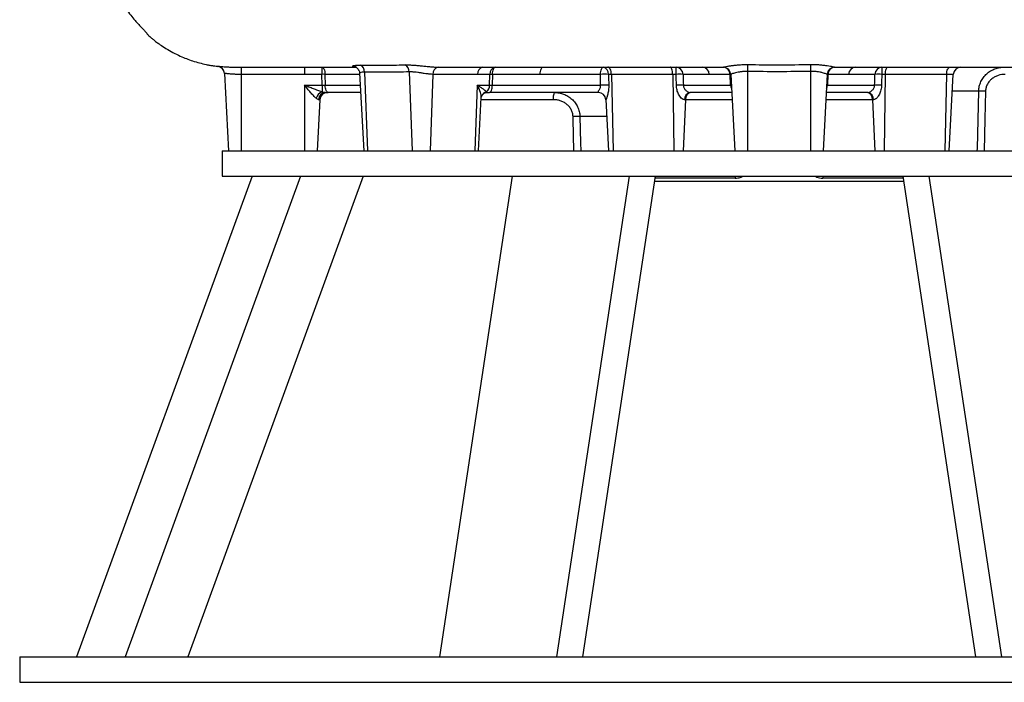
# Model space of a CAD drawing. Header units: millimetres. Extents: x 1136 to 1836, y 540 to 2623.
# Tile 1 of 14: x 1136 to 1525, y 540 to 802. Entities that reach past the tile are written whole.
import ezdxf

# ---------------------------------------------------------------- set-up
doc = ezdxf.new("R2010")
doc.units = ezdxf.units.MM

msp = doc.modelspace()

# ---------------------------------------------------------------- linework, layer by layer
at = {"color": 7, "linetype": 'Continuous', "lineweight": 25}
for p, q in [((1214.25, 783.43), (1214.25, 783.43)), ((1223.49, 783.09), (1223.49, 780.25)), ((1248.49, 783.09), (1248.49, 780.25)), ((1255.4, 783.09), (1255.4, 780.25)), ((1301.36, 783.09), (1302.48, 783.09)), ((1216.89, 780.65), (1218.49, 750.09)), ((1248.49, 780.25), (1223.49, 780.25)), ((1223.49, 780.25), (1223.49, 750.09)), ((1255.4, 780.25), (1248.49, 780.25)), ((1255.44, 775.94), (1255.4, 780.25)), ((1256.61, 780.25), (1256.66, 775.94)), ((1270.29, 780.69), (1271.9, 750.09)), ((1272.21, 781.12), (1273.36, 750.09)), ((1289.88, 781.22), (1291.04, 750.09)), ((1299.23, 780.25), (1298.11, 750.09)), ((1321.78, 780.25), (1316.9, 780.25)), ((1321.66, 775.94), (1321.78, 780.25)), ((1322.83, 780.25), (1322.7, 775.94)), ((1341.64, 780.25), (1322.83, 780.25)), ((1365.48, 780.25), (1341.64, 780.25)), ((1369.78, 780.25), (1368.64, 780.25)), ((1393.99, 780.25), (1369.78, 780.25)), ((1395.39, 780.25), (1393.99, 780.25)), ((1408.43, 780.25), (1398.07, 780.25)), ((1416.65, 780.25), (1408.43, 780.25)), ((1416.88, 775.94), (1416.65, 780.25)), ((1416.91, 780.25), (1418.49, 750.09)), ((1423.49, 781.38), (1423.49, 750.09)), ((1448.49, 781.41), (1448.49, 750.09)), ((1455.07, 780.25), (1453.49, 750.09)), ((1455.33, 780.25), (1455.11, 775.94)), ((1463.52, 780.25), (1455.33, 780.25)), ((1473.92, 780.25), (1463.52, 780.25)), ((1478, 780.25), (1476.6, 780.25)), ((1502.21, 780.25), (1478, 780.25)), ((1503.29, 750.09), (1504.87, 780.25)), ((1248.49, 775.94), (1248.49, 750.09)), ((1248.49, 775.94), (1255.44, 775.94)), ((1255.44, 775.94), (1255.44, 773.36)), ((1316.74, 775.94), (1315.79, 750.09)), ((1316.74, 775.94), (1321.66, 775.94)), ((1322.7, 775.94), (1365.53, 775.94)), ((1398.22, 775.94), (1416.88, 775.94)), ((1455.11, 775.94), (1473.77, 775.94)), ((1256.83, 773.09), (1257.88, 773.09)), ((1270.69, 773.09), (1257.88, 773.09)), ((1317.25, 750.09), (1318.35, 771.1)), ((1320.64, 773.09), (1321.63, 773.09)), ((1364.64, 773.09), (1321.63, 773.09)), ((1417.29, 773.09), (1400.88, 773.09)), ((1471.11, 773.09), (1454.7, 773.09)), ((1254.55, 770.25), (1253.49, 750.09)), ((1254.55, 770.25), (1254.07, 770.25)), ((1367.64, 770.26), (1368.69, 750.09)), ((1399.02, 770.25), (1398.71, 770.25)), ((1473.28, 770.25), (1472.97, 770.25)), ((1215.99, 750.09), (1215.99, 740.09)), ((1215.99, 750.09), (1655.99, 750.09)), ((1227.79, 740.09), (1158.5, 550.09)), ((1246.93, 740.09), (1177.64, 550.09)), ((1271.76, 740.09), (1202.47, 550.09)), ((1215.99, 740.09), (1655.99, 740.09)), ((1330.62, 740.09), (1301.92, 550.09)), ((1376.81, 740.09), (1348.11, 550.09)), ((1387.1, 740.09), (1358.4, 550.09)), ((1484.89, 740.09), (1513.59, 550.09)), ((1495.17, 740.09), (1523.88, 550.09)), ((1386.8, 738.09), (1485.19, 738.09)), ((1135.99, 550.09), (1135.99, 540.09)), ((1135.99, 550.09), (1735.99, 550.09)), ((1135.99, 540.09), (1735.99, 540.09))]:
    msp.add_line(p, q, dxfattribs=at)
at = {"color": 8, "linetype": 'Continuous', "lineweight": 25}
for p, q in [((1270.31, 780.25), (1256.61, 780.25)), ((1369.78, 780.25), (1370.52, 750.09)), ((1393.99, 780.25), (1394.46, 750.09)), ((1478, 780.25), (1477.53, 750.09)), ((1502.21, 780.25), (1501.47, 750.09)), ((1504.87, 780.25), (1502.21, 780.25)), ((1256.66, 775.94), (1270.54, 775.94)), ((1514.89, 773.62), (1504.53, 773.62)), ((1346.81, 770.25), (1318.31, 770.25)), ((1399.02, 770.25), (1398.18, 750.09)), ((1417.44, 770.25), (1399.02, 770.25)), ((1472.97, 770.25), (1454.55, 770.25)), ((1472.97, 770.25), (1473.81, 750.09)), ((1367.99, 763.62), (1357.33, 763.62)), ((1418.71, 739.25), (1386.97, 739.25)), ((1485.02, 739.25), (1453.28, 739.25))]:
    msp.add_line(p, q, dxfattribs=at)
at = {"color": 7, "linetype": 'Continuous', "lineweight": 25, "flags": 128}
for points in [[(1219.28, 783.14), (1221.18, 783.09), (1221.18, 783.09), (1221.18, 783.09)], [(1255.4, 783.09), (1255.63, 783.04), (1255.85, 782.88), (1256.05, 782.62), (1256.24, 782.27), (1256.39, 781.84), (1256.5, 781.35), (1256.58, 780.81), (1256.61, 780.25)], [(1322.83, 780.25), (1322.86, 780.81), (1322.93, 781.35), (1323.03, 781.84), (1323.16, 782.27), (1323.32, 782.62), (1323.5, 782.88), (1323.7, 783.04), (1323.9, 783.09)], [(1341.64, 780.25), (1341.67, 780.81), (1341.74, 781.35), (1341.84, 781.84), (1341.97, 782.27), (1342.13, 782.62), (1342.31, 782.88), (1342.51, 783.04), (1342.71, 783.09)], [(1365.48, 780.25), (1365.51, 780.81), (1365.58, 781.35), (1365.68, 781.84), (1365.81, 782.27), (1365.97, 782.62), (1366.15, 782.88), (1366.35, 783.04), (1366.55, 783.09)], [(1369.78, 780.25), (1369.74, 780.81), (1369.66, 781.35), (1369.52, 781.84), (1369.35, 782.27), (1369.14, 782.62), (1368.9, 782.88), (1368.65, 783.04), (1368.39, 783.09)], [(1393.99, 780.25), (1393.96, 780.81), (1393.91, 781.35), (1393.82, 781.84), (1393.71, 782.27), (1393.58, 782.62), (1393.43, 782.88), (1393.27, 783.04), (1393.1, 783.09)], [(1423.54, 784.12), (1423.53, 783.97), (1423.53, 783.75), (1423.52, 783.46), (1423.52, 783.12), (1423.51, 782.73), (1423.51, 782.3), (1423.5, 781.85), (1423.49, 781.38)], [(1448.44, 784.15), (1448.45, 783.99), (1448.45, 783.77), (1448.46, 783.48), (1448.46, 783.14), (1448.47, 782.75), (1448.48, 782.33), (1448.49, 781.88), (1448.49, 781.41)], [(1478, 780.25), (1478.03, 780.81), (1478.08, 781.35), (1478.17, 781.84), (1478.28, 782.27), (1478.41, 782.62), (1478.56, 782.88), (1478.72, 783.04), (1478.89, 783.09)], [(1502.21, 780.25), (1502.25, 780.81), (1502.33, 781.35), (1502.47, 781.84), (1502.64, 782.27), (1502.85, 782.62), (1503.08, 782.88), (1503.34, 783.04), (1503.6, 783.09)], [(1316.9, 780.25), (1312.66, 780.25), (1299.23, 780.25)], [(1257.88, 773.09), (1257.65, 773.15), (1257.43, 773.31), (1257.22, 773.57), (1257.04, 773.92), (1256.89, 774.35), (1256.77, 774.84), (1256.7, 775.37), (1256.66, 775.94)], [(1321.63, 773.09), (1321.83, 773.15), (1322.03, 773.31), (1322.21, 773.57), (1322.37, 773.92), (1322.5, 774.35), (1322.61, 774.84), (1322.67, 775.37), (1322.7, 775.94)]]:
    msp.add_lwpolyline(points, dxfattribs=at)
at = {"color": 8, "linetype": 'Continuous', "lineweight": 25, "flags": 128}
for points in [[(1514.35, 750.09), (1514.37, 750.93), (1514.89, 773.62)], [(1517.6, 773.62), (1517.35, 762.54), (1517.07, 750.09)], [(1354.91, 750.09), (1354.64, 762.54), (1354.61, 763.62)], [(1357.33, 763.62), (1357.57, 753.15), (1357.64, 750.09)], [(1418.68, 740.09), (1418.69, 739.81), (1418.71, 739.25)], [(1453.31, 740.09), (1453.3, 739.81), (1453.28, 739.25)]]:
    msp.add_lwpolyline(points, dxfattribs=at)
at = {"color": 7, "linetype": 'Continuous', "lineweight": 25}
for centre, radius, start, end in [((1213.9, 780.43), 3, 2.9916, 83.3845), ((1213.9, 780.49), 3, 3.0001, 37.6854), ((1269.36, 781.3), 2.85, 356.3832, 65.963), ((1286.96, 781.33), 2.92, 357.7045, 65.445), ((1301.86, 780.5), 2.64, 100.8734, 185.3381), ((1319.52, 780.51), 2.63, 100.8295, 185.7883), ((1324.4, 780.51), 2.63, 100.8295, 185.7883), ((1366.04, 780.53), 2.62, 353.889, 78.5839), ((1395.21, 780.23), 2.86, 0.3495, 87.4716), ((1352.64, 780.94), 42.75, 359.0802, 2.8918), ((1405.57, 780.23), 2.86, 0.3495, 87.4716), ((1413.92, 780.09), 3, 3, 90), ((1413.79, 780.23), 2.86, 0.3495, 87.4716), ((1458.07, 780.09), 3, 90, 177), ((1458.2, 780.23), 2.86, 92.5284, 179.6505), ((1466.38, 780.23), 2.86, 92.5284, 179.6505), ((1476.78, 780.23), 2.86, 92.5284, 179.6505), ((1519.35, 780.94), 42.75, 177.1082, 180.9198), ((1507.87, 780.09), 3, 90, 177), ((1256.01, 727.31), 52.95, 89.3407, 90.6593), ((1322.31, 741.46), 38.79, 89.2284, 90.7716), ((1367.06, 738.21), 42.07, 87.8494, 92.1506), ((1396.73, 750.64), 29.64, 87.4008, 92.5992), ((1416.78, 778.34), 1.91, 86.1132, 93.8868), ((1455.2, 778.34), 1.91, 86.1132, 93.8868), ((1475.26, 750.64), 29.64, 87.4008, 92.5992), ((1318.48, 775.88), 3.18, 307.6037, 0.9575), ((1367.13, 734.46), 41.51, 87.7931, 92.2069), ((1396.85, 746.24), 29.73, 87.3556, 92.6444), ((1475.14, 746.24), 29.73, 87.3556, 92.6444), ((1256.73, 769.91), 3.68, 110.3879, 166.2096), ((1256.95, 770.22), 2.87, 92.2848, 179.4152), ((1257.55, 770.09), 3, 90, 177), ((1352.46, 770.92), 5.68, 157.5453, 186.7914), ((1364.64, 770.09), 3, 2.9909, 89.9921), ((1401.34, 770.49), 2.64, 99.9973, 185.3091), ((1401.72, 770.41), 2.71, 96.9127, 183.2947), ((1470.27, 770.41), 2.71, 356.7053, 83.0873), ((1470.65, 770.49), 2.64, 354.6909, 80.0027), ((1516.24, 733.89), 39.75, 88.0457, 91.9543), ((1355.97, 723.98), 39.66, 88.0371, 91.9629)]:
    msp.add_arc(centre, radius, start, end, dxfattribs=at)
at = {"color": 8, "linetype": 'Continuous', "lineweight": 25}
for centre, radius, start, end in [((1213.9, 780.49), 3, 37.6855, 82.9303), ((1420.09, 776.08), 3.21, 182.6127, 206.1666), ((1451.9, 776.08), 3.21, 333.8334, 357.3873), ((1321.06, 770.67), 2.76, 103.4883, 162.1397)]:
    msp.add_arc(centre, radius, start, end, dxfattribs=at)
at = {"color": 7, "linetype": 'Continuous', "lineweight": 25}
for centre, major_axis, ratio, start_param, end_param in [((1255.44, 776.09), (3, -0.03), 0.052307, 4.71414, 5.132437), ((1323.79, 776.09), (3, 0.09), 0.044718, 3.924012, 4.342309)]:
    msp.add_ellipse(centre, major_axis=major_axis, ratio=ratio, start_param=start_param, end_param=end_param, dxfattribs=at)
for points, knots in [([(1168.66, 847.72), (1168.68, 847.33), (1168.76, 844.48), (1169.13, 839.35), (1169.78, 832.55), (1170.48, 826.35), (1171.58, 820.39), (1173.38, 814.93), (1175.61, 810.13), (1177.85, 806.36), (1179.82, 803.65), (1181.38, 801.78), (1182.74, 800.27), (1183.69, 799.24), (1184.3, 798.6), (1184.83, 798.03), (1185.28, 797.55), (1185.76, 797.03), (1186.12, 796.59), (1186.24, 796.38), (1186.54, 796.03), (1187.04, 795.52), (1187.76, 794.85), (1188.76, 794.01), (1190, 793.04), (1191.66, 791.84), (1193.85, 790.4), (1196.54, 788.85), (1200.03, 787.15), (1204.41, 785.45), (1208.35, 784.39), (1211.11, 783.86), (1212.47, 783.64), (1213.54, 783.49), (1214.04, 783.43), (1214.25, 783.41)], [0, 0, 0, 0, 0.01165, 0.084983, 0.152614, 0.214673, 0.270967, 0.333377, 0.387318, 0.433442, 0.472852, 0.505496, 0.529843, 0.539461, 0.547888, 0.555759, 0.563839, 0.572832, 0.59219, 0.61698, 0.641328, 0.663491, 0.686556, 0.707823, 0.728093, 0.748285, 0.776632, 0.807706, 0.840426, 0.8924, 0.947815, 0.962159, 0.976023, 0.990146, 1, 1, 1, 1]), ([(1219.28, 783.13), (1219.32, 783.13), (1220.01, 783.11), (1221.93, 783.1), (1225.03, 783.09), (1228.61, 783.09), (1232.52, 783.09), (1236.71, 783.09), (1241.97, 783.09), (1248.54, 783.09), (1256.75, 783.09), (1263.43, 783.09), (1267.62, 783.09), (1268.53, 783.09)], [0, 0, 0, 0, 0.006054, 0.11384, 0.217293, 0.316643, 0.412093, 0.503977, 0.594504, 0.720037, 0.84403, 0.966325, 1, 1, 1, 1]), ([(1269.12, 783.12), (1268.96, 783.13), (1268.64, 783.16), (1268.47, 783.19), (1268.53, 783.18), (1268.79, 783.09), (1269.23, 782.82), (1269.74, 782.32), (1270.13, 781.59), (1270.33, 781.01), (1270.29, 780.71), (1270.29, 780.71)], [0, 0, 0, 0, 0.165329, 0.319101, 0.43417, 0.53366, 0.631637, 0.744921, 0.868937, 0.999758, 1, 1, 1, 1]), ([(1270.53, 783.91), (1273.46, 783.88), (1276.4, 783.87), (1282.28, 783.9), (1285.23, 783.93), (1288.18, 783.99)], [0, 0, 0, 0, 0.5, 0.5, 1, 1, 1, 1]), ([(1288.18, 783.99), (1288.61, 784), (1289.08, 784), (1289.84, 783.98), (1290.09, 783.97), (1290.63, 783.94), (1290.9, 783.93), (1291.74, 783.88), (1292.31, 783.83), (1293.49, 783.73), (1294.1, 783.68), (1295.31, 783.56), (1295.92, 783.5), (1296.82, 783.41), (1297.12, 783.38), (1297.71, 783.32), (1298, 783.3), (1298.57, 783.25), (1298.85, 783.22), (1299.39, 783.18), (1299.66, 783.16), (1300.44, 783.12), (1300.92, 783.1), (1301.36, 783.09)], [0, 0, 0, 0, 0.125, 0.125, 0.1875, 0.1875, 0.25, 0.25, 0.375, 0.375, 0.5, 0.5, 0.625, 0.625, 0.6875, 0.6875, 0.75, 0.75, 0.8125, 0.8125, 0.875, 0.875, 1, 1, 1, 1]), ([(1302.48, 783.09), (1304.19, 783.09), (1309.5, 783.09), (1318.86, 783.09), (1330.37, 783.09), (1340.93, 783.09), (1350.38, 783.09), (1358.67, 783.09), (1366.95, 783.09), (1375.17, 783.09), (1383.34, 783.09), (1391.66, 783.09), (1400.11, 783.09), (1407.59, 783.09), (1412.18, 783.09), (1413.92, 783.09)], [0, 0, 0, 0, 0.05351, 0.166523, 0.276683, 0.384014, 0.458985, 0.532566, 0.604777, 0.675643, 0.745175, 0.813421, 0.88619, 0.956989, 1, 1, 1, 1]), ([(1413.92, 783.09), (1413.92, 783.09), (1413.92, 783.09), (1413.93, 783.09), (1413.94, 783.1), (1413.96, 783.1), (1414.02, 783.11), (1414.07, 783.13), (1414.21, 783.16), (1414.29, 783.18), (1414.49, 783.22), (1414.61, 783.25), (1415, 783.33), (1415.31, 783.39), (1415.86, 783.49), (1416.05, 783.53), (1416.46, 783.6), (1416.68, 783.63), (1417.35, 783.73), (1417.83, 783.8), (1418.87, 783.92), (1419.41, 783.97), (1420.26, 784.04), (1420.54, 784.06), (1421.13, 784.09), (1421.42, 784.1), (1422.32, 784.13), (1422.93, 784.13), (1423.54, 784.12)], [0, 0, 0, 0, 0.015625, 0.015625, 0.03125, 0.0625, 0.0625, 0.125, 0.125, 0.1875, 0.1875, 0.25, 0.25, 0.375, 0.375, 0.4375, 0.4375, 0.5, 0.5, 0.625, 0.625, 0.75, 0.75, 0.8125, 0.8125, 0.875, 0.875, 1, 1, 1, 1]), ([(1413.92, 783.09), (1413.92, 783.09), (1413.92, 783.09), (1413.92, 783.09), (1413.92, 783.09), (1413.92, 783.09), (1413.92, 783.09)], [0, 0, 0, 0, 0.00001756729, 0.00001756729, 0.00001756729, 0.00001762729, 0.00001762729, 0.00001762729, 0.00001762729]), ([(1423.54, 784.12), (1427.69, 784.07), (1431.84, 784.04), (1440.14, 784.05), (1444.29, 784.08), (1448.44, 784.15)], [0, 0, 0, 0, 0.5, 0.5, 1, 1, 1, 1]), ([(1448.44, 784.15), (1449.05, 784.16), (1449.65, 784.16), (1450.54, 784.13), (1450.84, 784.12), (1451.42, 784.09), (1451.71, 784.07), (1452.56, 784.01), (1453.1, 783.95), (1454.13, 783.83), (1454.62, 783.76), (1455.52, 783.62), (1455.93, 783.55), (1456.48, 783.44), (1456.65, 783.41), (1456.96, 783.34), (1457.11, 783.31), (1457.37, 783.25), (1457.48, 783.23), (1457.69, 783.18), (1457.77, 783.16), (1457.92, 783.13), (1457.97, 783.11), (1458.03, 783.1), (1458.04, 783.1), (1458.06, 783.09), (1458.06, 783.09), (1458.07, 783.09), (1458.07, 783.09), (1458.07, 783.09)], [0, 0, 0, 0, 0.125, 0.125, 0.1875, 0.1875, 0.25, 0.25, 0.375, 0.375, 0.5, 0.5, 0.625, 0.625, 0.6875, 0.6875, 0.75, 0.75, 0.8125, 0.8125, 0.875, 0.875, 0.9375, 0.9375, 0.96875, 0.96875, 0.984375, 0.984375, 1, 1, 1, 1]), ([(1458.07, 783.09), (1459.98, 783.09), (1466.34, 783.09), (1477.31, 783.09), (1490.21, 783.09), (1502.67, 783.09), (1514.63, 783.09), (1526.97, 783.09), (1539.63, 783.09), (1551.78, 783.09), (1563.29, 783.09), (1574.08, 783.09), (1584.7, 783.09), (1595.01, 783.09), (1604.93, 783.09), (1610.95, 783.09), (1613.98, 783.09)], [0, 0, 0, 0, 0.031675, 0.105628, 0.184299, 0.250828, 0.320746, 0.394254, 0.471489, 0.552384, 0.622404, 0.694557, 0.768606, 0.844321, 0.921505, 1, 1, 1, 1]), ([(1458.07, 783.09), (1458.07, 783.09), (1458.07, 783.09), (1458.07, 783.09), (1458.07, 783.09), (1458.07, 783.09), (1458.07, 783.09)], [-0.00000006, -0.00000006, -0.00000006, -0.00000006, 0, 0, 0, 0.00001703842, 0.00001703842, 0.00001703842, 0.00001703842]), ([(1514.89, 773.62), (1514.9, 773.95), (1514.92, 774.28), (1515.01, 774.93), (1515.07, 775.25), (1515.22, 775.88), (1515.31, 776.19), (1515.52, 776.81), (1515.65, 777.11), (1516.07, 777.99), (1516.4, 778.54), (1516.98, 779.32), (1517.18, 779.57), (1517.62, 780.04), (1517.84, 780.27), (1518.55, 780.9), (1519.06, 781.27), (1520.14, 781.93), (1520.72, 782.21), (1521.9, 782.65), (1522.5, 782.81), (1523.74, 783.04), (1524.38, 783.09), (1525.02, 783.09)], [0, 0, 0, 0, 0.0625, 0.0625, 0.125, 0.125, 0.1875, 0.1875, 0.25, 0.25, 0.375, 0.375, 0.4375, 0.4375, 0.5, 0.5, 0.625, 0.625, 0.75, 0.75, 0.875, 0.875, 1, 1, 1, 1]), ([(1223.49, 780.25), (1223.06, 780.25), (1222.63, 780.25), (1221.99, 780.25), (1221.78, 780.25), (1221.36, 780.25), (1221.16, 780.26), (1220.77, 780.27), (1220.57, 780.28), (1220.19, 780.3), (1220, 780.32), (1219.46, 780.36), (1219.13, 780.39), (1218.52, 780.45), (1218.25, 780.48), (1217.77, 780.54), (1217.56, 780.57), (1217.31, 780.61), (1217.24, 780.61), (1217.11, 780.63), (1217.06, 780.64), (1216.94, 780.65), (1216.89, 780.65), (1216.89, 780.65)], [0, 0, 0, 0, 0.125, 0.125, 0.1875, 0.1875, 0.25, 0.25, 0.3125, 0.3125, 0.375, 0.375, 0.5, 0.5, 0.625, 0.625, 0.75, 0.75, 0.8125, 0.8125, 0.875, 0.875, 1, 1, 1, 1]), ([(1289.88, 781.22), (1286.94, 781.15), (1284, 781.11), (1278.1, 781.08), (1275.16, 781.09), (1272.21, 781.12)], [0, 0, 0, 0, 0.5, 0.5, 1, 1, 1, 1]), ([(1299.23, 780.25), (1298.92, 780.26), (1298.58, 780.28), (1298.04, 780.32), (1297.85, 780.34), (1297.47, 780.38), (1297.27, 780.41), (1296.68, 780.48), (1296.27, 780.54), (1295.42, 780.67), (1294.99, 780.73), (1294.35, 780.83), (1294.13, 780.86), (1293.7, 780.92), (1293.49, 780.95), (1292.85, 781.04), (1292.44, 781.08), (1291.84, 781.14), (1291.64, 781.16), (1291.26, 781.19), (1291.07, 781.2), (1290.53, 781.22), (1290.19, 781.23), (1289.88, 781.22)], [0, 0, 0, 0, 0.125, 0.125, 0.1875, 0.1875, 0.25, 0.25, 0.375, 0.375, 0.5, 0.5, 0.5625, 0.5625, 0.625, 0.625, 0.75, 0.75, 0.8125, 0.8125, 0.875, 0.875, 1, 1, 1, 1]), ([(1423.49, 781.38), (1423.05, 781.39), (1422.62, 781.38), (1421.98, 781.35), (1421.76, 781.33), (1421.35, 781.3), (1421.15, 781.27), (1420.75, 781.22), (1420.56, 781.2), (1420.18, 781.14), (1419.99, 781.11), (1419.45, 781), (1419.13, 780.93), (1418.53, 780.78), (1418.25, 780.7), (1417.78, 780.56), (1417.58, 780.49), (1417.33, 780.4), (1417.26, 780.38), (1417.13, 780.33), (1417.08, 780.31), (1416.96, 780.27), (1416.91, 780.25), (1416.91, 780.25)], [0, 0, 0, 0, 0.125, 0.125, 0.1875, 0.1875, 0.25, 0.25, 0.3125, 0.3125, 0.375, 0.375, 0.5, 0.5, 0.625, 0.625, 0.75, 0.75, 0.8125, 0.8125, 0.875, 0.875, 1, 1, 1, 1]), ([(1448.49, 781.41), (1444.33, 781.34), (1440.16, 781.3), (1431.83, 781.29), (1427.66, 781.32), (1423.49, 781.38)], [0, 0, 0, 0, 0.5, 0.5, 1, 1, 1, 1]), ([(1455.07, 780.25), (1455.07, 780.25), (1455.03, 780.27), (1454.9, 780.32), (1454.85, 780.34), (1454.73, 780.39), (1454.65, 780.41), (1454.41, 780.5), (1454.21, 780.57), (1453.73, 780.72), (1453.46, 780.8), (1453.01, 780.92), (1452.85, 780.96), (1452.52, 781.04), (1452.35, 781.07), (1451.81, 781.18), (1451.44, 781.24), (1450.84, 781.31), (1450.63, 781.34), (1450.21, 781.37), (1450, 781.39), (1449.37, 781.42), (1448.93, 781.42), (1448.49, 781.41)], [0, 0, 0, 0, 0.125, 0.125, 0.1875, 0.1875, 0.25, 0.25, 0.375, 0.375, 0.5, 0.5, 0.5625, 0.5625, 0.625, 0.625, 0.75, 0.75, 0.8125, 0.8125, 0.875, 0.875, 1, 1, 1, 1]), ([(1525.41, 780.25), (1524.46, 780.25), (1523.53, 780.11), (1522.19, 779.67), (1521.75, 779.48), (1520.92, 779.05), (1520.52, 778.79), (1519.97, 778.36), (1519.79, 778.2), (1519.45, 777.88), (1519.28, 777.7), (1518.82, 777.16), (1518.55, 776.77), (1518.21, 776.14), (1518.11, 775.93), (1517.93, 775.48), (1517.86, 775.26), (1517.74, 774.8), (1517.69, 774.57), (1517.62, 774.1), (1517.6, 773.86), (1517.6, 773.62)], [0, 0, 0, 0, 0.25, 0.25, 0.375, 0.375, 0.5, 0.5, 0.5625, 0.5625, 0.625, 0.625, 0.75, 0.75, 0.8125, 0.8125, 0.875, 0.875, 0.9375, 0.9375, 1, 1, 1, 1]), ([(1253.15, 770.79), (1252.98, 770.94), (1252.8, 771.11), (1252.43, 771.47), (1252.24, 771.66), (1251.68, 772.26), (1251.29, 772.69), (1250.5, 773.59), (1250.1, 774.05), (1249.5, 774.75), (1249.3, 774.99), (1248.9, 775.46), (1248.7, 775.7), (1248.49, 775.94)], [0, 0, 0, 0, 0.125, 0.125, 0.25, 0.25, 0.5, 0.5, 0.75, 0.75, 0.875, 0.875, 1, 1, 1, 1]), ([(1255.44, 773.36), (1254.91, 773.51), (1254.35, 773.7), (1253.21, 774.1), (1252.63, 774.32), (1251.46, 774.76), (1250.87, 774.99), (1249.68, 775.46), (1249.09, 775.7), (1248.49, 775.94)], [0, 0, 0, 0, 0.25, 0.25, 0.5, 0.5, 0.75, 0.75, 1, 1, 1, 1]), ([(1320.42, 773.36), (1320.27, 773.51), (1320.06, 773.7), (1319.56, 774.1), (1319.27, 774.32), (1318.63, 774.76), (1318.29, 774.99), (1317.55, 775.46), (1317.16, 775.7), (1316.74, 775.94)], [0, 0, 0, 0, 0.25, 0.25, 0.5, 0.5, 0.75, 0.75, 1, 1, 1, 1]), ([(1364.64, 773.09), (1364.58, 773.09), (1364.54, 773.1), (1364.49, 773.16), (1364.49, 773.21), (1364.53, 773.34), (1364.58, 773.42), (1364.7, 773.63), (1364.78, 773.75), (1364.94, 774.01), (1365.03, 774.16), (1365.19, 774.46), (1365.27, 774.63), (1365.4, 774.98), (1365.46, 775.16), (1365.53, 775.54), (1365.54, 775.74), (1365.53, 775.94)], [0, 0, 0, 0, 0.125, 0.125, 0.25, 0.25, 0.375, 0.375, 0.5, 0.5, 0.625, 0.625, 0.75, 0.75, 0.875, 0.875, 1, 1, 1, 1]), ([(1368.73, 775.94), (1368.74, 775.32), (1368.71, 774.71), (1368.6, 773.81), (1368.56, 773.51), (1368.45, 772.93), (1368.39, 772.65), (1368.25, 772.1), (1368.18, 771.84), (1368.07, 771.47), (1368.03, 771.35), (1367.95, 771.12), (1367.92, 771.01), (1367.85, 770.81), (1367.81, 770.72), (1367.75, 770.56), (1367.72, 770.49), (1367.68, 770.37), (1367.66, 770.32), (1367.64, 770.26), (1367.64, 770.25), (1367.64, 770.25)], [0, 0, 0, 0, 0.25, 0.25, 0.375, 0.375, 0.5, 0.5, 0.625, 0.625, 0.6875, 0.6875, 0.75, 0.75, 0.8125, 0.8125, 0.875, 0.875, 0.9375, 0.9375, 1, 1, 1, 1]), ([(1398.71, 770.25), (1398.6, 770.25), (1398.49, 770.26), (1398.26, 770.32), (1398.14, 770.37), (1397.79, 770.54), (1397.57, 770.71), (1397.15, 771.11), (1396.96, 771.35), (1396.62, 771.84), (1396.46, 772.1), (1396.05, 772.92), (1395.85, 773.51), (1395.57, 774.71), (1395.49, 775.32), (1395.48, 775.94)], [0, 0, 0, 0, 0.0625, 0.0625, 0.125, 0.125, 0.25, 0.25, 0.375, 0.375, 0.5, 0.5, 0.75, 0.75, 1, 1, 1, 1]), ([(1398.22, 775.94), (1398.22, 775.74), (1398.25, 775.54), (1398.36, 775.16), (1398.43, 774.98), (1398.62, 774.63), (1398.72, 774.47), (1398.97, 774.16), (1399.11, 774.01), (1399.39, 773.75), (1399.55, 773.63), (1399.86, 773.42), (1400.01, 773.34), (1400.31, 773.21), (1400.45, 773.16), (1400.69, 773.1), (1400.79, 773.09), (1400.88, 773.09)], [0, 0, 0, 0, 0.125, 0.125, 0.25, 0.25, 0.375, 0.375, 0.5, 0.5, 0.625, 0.625, 0.75, 0.75, 0.875, 0.875, 1, 1, 1, 1]), ([(1471.11, 773.09), (1471.2, 773.09), (1471.3, 773.1), (1471.54, 773.16), (1471.68, 773.21), (1471.97, 773.34), (1472.13, 773.42), (1472.44, 773.63), (1472.59, 773.75), (1472.88, 774.01), (1473.02, 774.16), (1473.26, 774.46), (1473.37, 774.63), (1473.56, 774.98), (1473.63, 775.16), (1473.73, 775.54), (1473.76, 775.74), (1473.77, 775.94)], [0, 0, 0, 0, 0.125, 0.125, 0.25, 0.25, 0.375, 0.375, 0.5, 0.5, 0.625, 0.625, 0.75, 0.75, 0.875, 0.875, 1, 1, 1, 1]), ([(1476.51, 775.94), (1476.5, 775.32), (1476.42, 774.71), (1476.21, 773.81), (1476.13, 773.51), (1475.92, 772.93), (1475.8, 772.65), (1475.53, 772.1), (1475.37, 771.84), (1475.12, 771.47), (1475.03, 771.35), (1474.83, 771.12), (1474.73, 771.01), (1474.53, 770.81), (1474.42, 770.72), (1474.2, 770.56), (1474.08, 770.49), (1473.85, 770.37), (1473.73, 770.32), (1473.5, 770.26), (1473.39, 770.25), (1473.28, 770.25)], [0, 0, 0, 0, 0.25, 0.25, 0.375, 0.375, 0.5, 0.5, 0.625, 0.625, 0.6875, 0.6875, 0.75, 0.75, 0.8125, 0.8125, 0.875, 0.875, 0.9375, 0.9375, 1, 1, 1, 1]), ([(1254.07, 770.25), (1253.95, 770.25), (1253.8, 770.31), (1253.49, 770.5), (1253.33, 770.64), (1253.15, 770.79)], [0, 0, 0, 0, 0.5, 0.5, 1, 1, 1, 1]), ([(1255.44, 773.36), (1255.71, 773.31), (1255.98, 773.24), (1256.34, 773.16), (1256.45, 773.14), (1256.66, 773.1), (1256.75, 773.09), (1256.83, 773.09)], [0, 0, 0, 0, 0.5, 0.5, 0.75, 0.75, 1, 1, 1, 1]), ([(1318.36, 771.12), (1318.36, 771.19), (1318.35, 771.28), (1318.43, 771.47), (1318.45, 771.52)], [0, 0, 0, 0, 0.735719, 1, 1, 1, 1]), ([(1318.46, 771.53), (1318.48, 771.61), (1318.54, 771.85), (1318.89, 772.36), (1319.53, 772.86), (1320.22, 773.1), (1320.55, 773.08), (1320.65, 773.07)], [0, 0, 0, 0, 0.124195, 0.370611, 0.62303, 0.895491, 1, 1, 1, 1]), ([(1320.42, 773.36), (1320.52, 773.31), (1320.61, 773.24), (1320.69, 773.16), (1320.7, 773.14), (1320.69, 773.1), (1320.67, 773.09), (1320.64, 773.09)], [0, 0, 0, 0, 0.5, 0.5, 0.75, 0.75, 1, 1, 1, 1]), ([(1347.2, 773.09), (1347.84, 773.09), (1348.47, 773.04), (1349.4, 772.87), (1349.7, 772.8), (1350.31, 772.63), (1350.62, 772.54), (1351.51, 772.2), (1352.07, 771.93), (1353.16, 771.28), (1353.68, 770.89), (1354.62, 770.04), (1355.05, 769.57), (1355.83, 768.53), (1356.16, 767.98), (1356.71, 766.81), (1356.92, 766.19), (1357.23, 764.92), (1357.31, 764.28), (1357.33, 763.62)], [0, 0, 0, 0, 0.125, 0.125, 0.1875, 0.1875, 0.25, 0.25, 0.375, 0.375, 0.5, 0.5, 0.625, 0.625, 0.75, 0.75, 0.875, 0.875, 1, 1, 1, 1]), ([(1354.61, 763.62), (1354.6, 764.1), (1354.54, 764.56), (1354.29, 765.48), (1354.11, 765.93), (1353.67, 766.76), (1353.4, 767.15), (1352.79, 767.87), (1352.45, 768.2), (1351.71, 768.78), (1351.31, 769.04), (1350.48, 769.48), (1350.04, 769.66), (1349.15, 769.96), (1348.68, 770.07), (1347.76, 770.21), (1347.29, 770.25), (1346.81, 770.25)], [0, 0, 0, 0, 0.125, 0.125, 0.25, 0.25, 0.375, 0.375, 0.5, 0.5, 0.625, 0.625, 0.75, 0.75, 0.875, 0.875, 1, 1, 1, 1])]:
    msp.add_open_spline(points, degree=3, knots=knots, dxfattribs=at)
at = {"color": 8, "linetype": 'Continuous', "lineweight": 25}
for points, knots in [([(1214.25, 783.43), (1214.25, 783.43), (1214.24, 783.42), (1214.26, 783.45), (1214.27, 783.47)], [0, 0, 0, 0, 0.5431342, 1, 1, 1, 1]), ([(1214.27, 783.47), (1214.37, 783.46), (1214.57, 783.46), (1216.13, 783.32), (1217.79, 783.17), (1219.02, 783.15), (1219.28, 783.14)], [0, 0, 0, 0, 0.308369, 0.614158, 0.916904, 1, 1, 1, 1]), ([(1269.12, 783.14), (1268.87, 783.15), (1268, 783.19), (1267.5, 783.42), (1267.74, 783.71), (1268.87, 783.9), (1270.05, 783.91), (1270.53, 783.91)], [0, 0, 0, 0, 0.097572, 0.336207, 0.582262, 0.833123, 1, 1, 1, 1]), ([(1272.21, 781.12), (1271.89, 781.12), (1271.08, 781.11), (1270.36, 780.94), (1270.37, 780.77), (1270.37, 780.7)], [0, 0, 0, 0, 0.283495, 0.713353, 1, 1, 1, 1]), ([(1318.35, 771.12), (1318.35, 771.14), (1318.41, 771.67), (1318.03, 773.29), (1317.29, 774.97), (1316.75, 775.93), (1316.74, 775.94)], [0, 0, 0, 0, 0.020631, 0.448719, 0.997659, 1, 1, 1, 1]), ([(1418.71, 739.25), (1419.39, 739.29), (1420.5, 739.35), (1421.48, 739.88), (1421.87, 740.09)], [0, 0, 0, 0, 0.6083811, 1, 1, 1, 1]), ([(1450.18, 740.09), (1450.42, 739.94), (1451.34, 739.34), (1452.45, 739.29), (1453.28, 739.25)], [0, 0, 0, 0, 0.256784, 1, 1, 1, 1])]:
    msp.add_open_spline(points, degree=3, knots=knots, dxfattribs=at)
at = {"color": 7, "linetype": 'Continuous', "lineweight": 25}
for points in [[(1221.18, 783.09), (1221.94, 783.09), (1222.71, 783.09), (1223.49, 783.09)], [(1365.53, 775.94), (1365.52, 777.37), (1365.5, 778.81), (1365.48, 780.25)], [(1368.64, 780.25), (1368.67, 778.81), (1368.7, 777.37), (1368.73, 775.94)], [(1395.48, 775.94), (1395.45, 777.37), (1395.42, 778.81), (1395.39, 780.25)], [(1398.07, 780.25), (1398.12, 778.81), (1398.17, 777.37), (1398.22, 775.94)], [(1473.77, 775.94), (1473.82, 777.37), (1473.87, 778.81), (1473.92, 780.25)], [(1476.6, 780.25), (1476.57, 778.81), (1476.54, 777.37), (1476.51, 775.94)]]:
    msp.add_open_spline(points, degree=3, dxfattribs=at)

doc.saveas('drawing.dxf')
